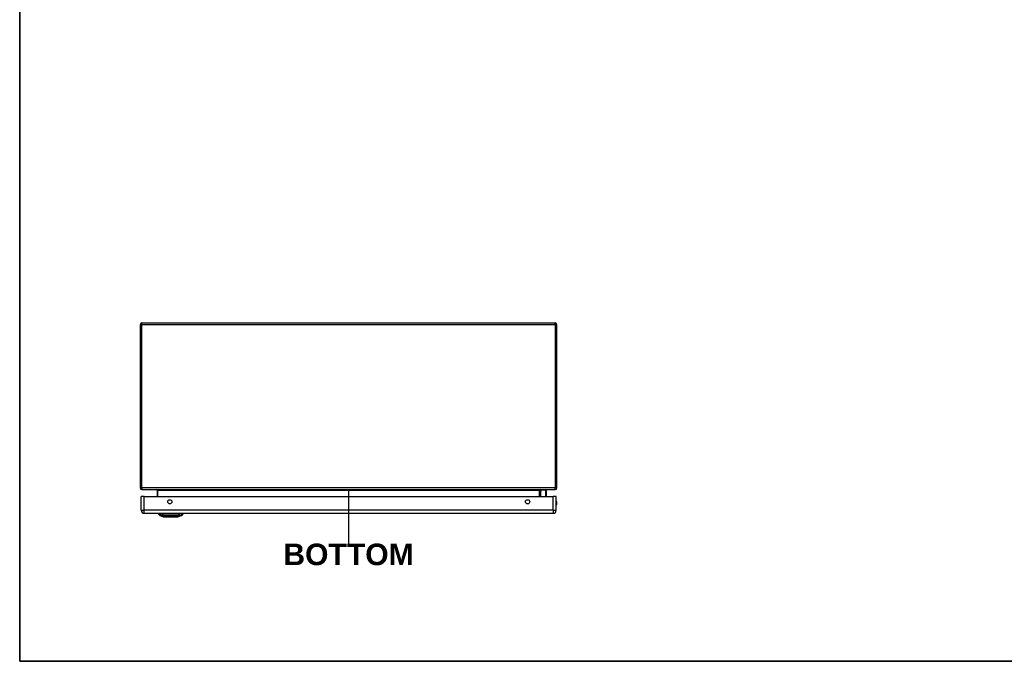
# Model space of a CAD drawing. Header units: inches. Extents: x 2 to 144, y 2 to 93.
# Tile 1 of 15: x 3 to 51, y 2 to 33. Entities that reach past the tile are written whole.
import ezdxf

# ---------------------------------------------------------------- set-up
doc = ezdxf.new("R2010")
doc.units = ezdxf.units.IN
doc.header["$LTSCALE"] = 8.616264
doc.header["$MEASUREMENT"] = 0
doc.linetypes.add('CHAIN', pattern=[0.7087, 0.4724, -0.0591, 0.1181, -0.0591])
doc.layers.get('0').update_dxf_attribs({"lineweight": 25})
for name, color, linetype, lineweight in [('Sketch Geometry(ANSI)', 7, 'Continuous', 25), ('Symbols(ANSI)', 7, 'Continuous', 25), ('Visible Edges(ANSI)', 7, 'Continuous', 25), ('Visible Tangent Edges(ANSI)', 7, 'Continuous', 25), ('Work Point(ANSI)', 7, 'Continuous', 25)]:
    doc.layers.add(name, color=color, linetype=linetype, lineweight=lineweight)
doc.styles.add('Current-ANSI', font='arial.ttf')
doc.styles.add('Dimension-ANSI', font='arialbd.ttf')

# ---------------------------------------------------------------- blocks, each defined once
blk = doc.blocks.new('BOTTOM')
at = {"layer": 'Sketch Geometry(ANSI)'}
blk.add_line((0, 0.15), (0, -0.15), dxfattribs=at)
at = {"layer": 'Symbols(ANSI)', "color": 7, "insert": (0, -0.2119), "char_height": 0.12, "attachment_point": 5, "style": 'Dimension-ANSI'}
blk.add_mtext('\\fArial|b1|i0;BOTTOM', dxfattribs=at)
blk = doc.blocks.new('Borders 1_EXM - B (Inch)')
at = {"layer": 'Sketch Geometry(ANSI)', "linetype": 'Continuous', "lineweight": 35}
for p, q in [((0.3979, 10.5665), (0.3979, 0.2545)), ((0.3979, 0.2545), (16.3979, 0.2545))]:
    blk.add_line(p, q, dxfattribs=at)
at = {"layer": 'Symbols(ANSI)', "color": 7, "style": 'Current-ANSI'}
blk.add_attdef('FILENAME_AND_PATH_001', (5.9364, 10.7181), '', height=0.09, dxfattribs=at)

msp = doc.modelspace()

# ---------------------------------------------------------------- linework, layer by layer
at = {"layer": 'Visible Edges(ANSI)'}
for p, q in [((9.2925, 18.435), (29.1265, 18.435)), ((9.2085, 18.351), (9.2085, 10.5182)), ((29.2106, 10.5182), (29.2106, 18.351)), ((9.2925, 10.4342), (29.1265, 10.4342)), ((10.0217, 10.4031), (10.0217, 10.0996)), ((28.3973, 10.0996), (28.3973, 10.4031)), ((28.4031, 10.3587), (28.4427, 10.3984)), ((28.6729, 10.4041), (28.4567, 10.4041)), ((9.2589, 9.4456), (9.2589, 10.0996)), ((9.4049, 10.0996), (9.2589, 10.0996)), ((9.4049, 10.0996), (29.0329, 10.0996)), ((28.6923, 10.1566), (28.6813, 10.0996)), ((28.6926, 10.3845), (28.6926, 10.1603)), ((29.1789, 10.0996), (29.0329, 10.0996)), ((29.1789, 9.4456), (29.1789, 10.0996)), ((9.4049, 9.2995), (29.0329, 9.2995)), ((10.0924, 9.2838), (10.1605, 9.2838)), ((10.3261, 9.1292), (10.1521, 9.1969)), ((10.2712, 9.2838), (10.1605, 9.2838)), ((10.2712, 9.2838), (11.0948, 9.2838)), ((10.2834, 9.2877), (10.2834, 9.2995)), ((10.9757, 9.124), (10.3903, 9.124)), ((11.2139, 9.1969), (11.0399, 9.1292)), ((11.0669, 9.2877), (11.0669, 9.2995)), ((11.2056, 9.2838), (11.0948, 9.2838)), ((11.2056, 9.2838), (11.2736, 9.2838))]:
    msp.add_line(p, q, dxfattribs=at)
at = {"layer": 'Visible Edges(ANSI)', "flags": 128}
msp.add_lwpolyline([(10.3279, 9.1289), (10.3283, 9.1289), (10.3296, 9.1289), (10.3317, 9.1289), (10.3347, 9.1289), (10.3385, 9.1289), (10.3432, 9.1289), (10.3486, 9.1288), (10.3549, 9.1288), (10.3619, 9.1288), (10.3697, 9.1288), (10.3783, 9.1288), (10.3877, 9.1288), (10.3978, 9.1287), (10.4085, 9.1287), (10.4199, 9.1287), (10.4319, 9.1287), (10.4445, 9.1287), (10.4577, 9.1287), (10.4714, 9.1287), (10.4856, 9.1288), (10.5003, 9.1288), (10.5155, 9.1288), (10.5312, 9.1288), (10.5472, 9.1288), (10.5635, 9.1288), (10.5801, 9.1289), (10.5969, 9.1289), (10.6139, 9.1289), (10.631, 9.1289), (10.6484, 9.1289), (10.6658, 9.1289), (10.6833, 9.1289), (10.7008, 9.1289), (10.7183, 9.1289), (10.7355, 9.1289), (10.7527, 9.1289), (10.7696, 9.1289), (10.7865, 9.1289), (10.8031, 9.1288), (10.8194, 9.1288), (10.8354, 9.1288), (10.851, 9.1288), (10.8662, 9.1288), (10.8809, 9.1288), (10.8951, 9.1287), (10.9088, 9.1287), (10.9219, 9.1287), (10.9345, 9.1287), (10.9465, 9.1287), (10.9578, 9.1287), (10.9685, 9.1287), (10.9784, 9.1288), (10.9877, 9.1288), (10.9963, 9.1288), (11.0041, 9.1288), (11.0112, 9.1288), (11.0175, 9.1288), (11.0229, 9.1289), (11.0276, 9.1289), (11.0314, 9.1289), (11.0343, 9.1289), (11.0365, 9.1289), (11.0377, 9.1289), (11.0382, 9.1289)], dxfattribs=at)
at = {"layer": 'Visible Edges(ANSI)'}
for centre in [(10.634, 9.8496), (27.8038, 9.8496)]:
    msp.add_circle(centre, 0.1015, dxfattribs=at)
for centre, radius, start, end in [((9.2925, 18.351), 0.084, 90, 180), ((29.1265, 18.351), 0.084, 0, 90), ((9.2925, 10.5182), 0.084, 180, 270), ((9.9907, 10.4031), 0.031, 0, 90), ((28.4283, 10.4031), 0.031, 90, 180), ((28.4567, 10.3845), 0.0197, 90, 135), ((28.6729, 10.3845), 0.0197, 0, 90), ((29.1265, 10.5182), 0.084, 270, 0), ((28.417, 10.3448), 0.0197, 135, 180), ((28.6729, 10.1603), 0.0197, 349.05911, 0), ((29.0259, 9.7916), 0.1875, 324.68636, 35.31364), ((9.4049, 9.4456), 0.146, 180, 270), ((10.2094, 9.3001), 0.1181, 187.9413, 240.27088), ((10.1557, 9.2061), 0.00984, 240.27088, 248.74949), ((10.2637, 9.2877), 0.0197, 348.46304, 0), ((10.3279, 9.1338), 0.00492, 248.74949, 269.79123), ((10.3903, 9.1358), 0.0118, 216.6507, 270), ((10.9757, 9.1358), 0.0118, 270, 323.3493), ((11.0382, 9.1338), 0.00492, 270.20877, 291.25051), ((11.0866, 9.2877), 0.0197, 180, 191.53696), ((11.2103, 9.2061), 0.00984, 291.25051, 299.72912), ((11.1566, 9.3001), 0.1181, 299.72912, 352.0587), ((29.0329, 9.4456), 0.146, 270, 0)]:
    msp.add_arc(centre, radius, start, end, dxfattribs=at)
at = {"layer": 'Visible Tangent Edges(ANSI)'}
for p, q in [((9.2925, 18.351), (9.2925, 18.435)), ((29.1265, 18.351), (29.1265, 18.435)), ((9.2925, 18.351), (9.2085, 18.351)), ((9.2925, 10.5182), (9.2925, 18.351)), ((29.1265, 18.351), (9.2925, 18.351)), ((29.2106, 18.351), (29.1265, 18.351)), ((29.1265, 18.351), (29.1265, 10.5182)), ((9.2925, 10.5182), (9.2085, 10.5182)), ((29.1265, 10.5182), (9.2925, 10.5182)), ((9.2925, 10.5182), (9.2925, 10.4342)), ((10.0527, 10.4031), (10.0217, 10.4031)), ((10.0527, 10.0996), (10.0527, 10.4031)), ((10.0527, 10.4031), (28.3663, 10.4031)), ((28.3663, 10.4031), (28.3973, 10.4031)), ((28.3663, 10.4031), (28.3663, 10.0996)), ((28.4567, 10.4041), (28.417, 10.3629)), ((28.6729, 10.1708), (28.6729, 10.4041)), ((29.2106, 10.5182), (29.1265, 10.5182)), ((29.1265, 10.4342), (29.1265, 10.5182)), ((9.4049, 9.4456), (9.4049, 10.0996)), ((28.417, 10.3629), (28.417, 10.0996)), ((28.6597, 10.0996), (28.6729, 10.1708)), ((29.0329, 9.4456), (29.0329, 10.0996)), ((9.2589, 9.4456), (9.4049, 9.4456)), ((29.0329, 9.4456), (9.4049, 9.4456)), ((9.4049, 9.2995), (9.4049, 9.4456)), ((10.1521, 9.1969), (10.3261, 9.1292)), ((10.2173, 9.1968), (10.2175, 9.1968)), ((10.2834, 9.2877), (11.0665, 9.2877)), ((10.2906, 9.1968), (10.291, 9.1968)), ((11.0665, 9.2995), (11.0665, 9.2877)), ((11.0665, 9.2877), (11.0669, 9.2877)), ((11.075, 9.1968), (11.0755, 9.1968)), ((11.1486, 9.1968), (11.1487, 9.1968)), ((29.0329, 9.4456), (29.0329, 9.2995)), ((29.0329, 9.4456), (29.1789, 9.4456))]:
    msp.add_line(p, q, dxfattribs=at)
at = {"layer": 'Visible Tangent Edges(ANSI)', "flags": 128}
for points in [[(10.2154, 9.1978), (10.2102, 9.1977), (10.2052, 9.1977), (10.2004, 9.1977), (10.1958, 9.1977), (10.1915, 9.1977), (10.1873, 9.1977), (10.1834, 9.1977), (10.1797, 9.1977), (10.1762, 9.1976), (10.1729, 9.1976), (10.1699, 9.1976), (10.1671, 9.1976), (10.1645, 9.1976), (10.1621, 9.1976), (10.1599, 9.1976), (10.158, 9.1976), (10.1563, 9.1976), (10.1549, 9.1976), (10.1536, 9.1975), (10.1526, 9.1975), (10.1518, 9.1975), (10.1513, 9.1975), (10.1509, 9.1975), (10.1508, 9.1975)], [(10.1521, 9.1969), (10.1522, 9.1969), (10.1526, 9.1969), (10.1532, 9.1969), (10.154, 9.1969), (10.155, 9.1969), (10.1562, 9.1969), (10.1577, 9.1969), (10.1594, 9.1969), (10.1614, 9.1969), (10.1635, 9.1969), (10.1659, 9.1969), (10.1686, 9.1969), (10.1714, 9.1969), (10.1745, 9.1969), (10.1778, 9.1969), (10.1813, 9.1969), (10.1851, 9.1969), (10.189, 9.1969), (10.1932, 9.1969), (10.1976, 9.1968), (10.2022, 9.1968), (10.207, 9.1968), (10.212, 9.1968), (10.2173, 9.1968)], [(10.2899, 9.1978), (10.2856, 9.1978), (10.2814, 9.1978), (10.2772, 9.1978), (10.2731, 9.1978), (10.2691, 9.1978), (10.2652, 9.1978), (10.2614, 9.1978), (10.2577, 9.1978), (10.2541, 9.1978), (10.2506, 9.1978), (10.2472, 9.1978), (10.2439, 9.1978), (10.2407, 9.1978), (10.2377, 9.1978), (10.2348, 9.1978), (10.232, 9.1978), (10.2294, 9.1978), (10.227, 9.1978), (10.2247, 9.1978), (10.2225, 9.1978), (10.2205, 9.1978), (10.2186, 9.1978), (10.2169, 9.1978), (10.2154, 9.1978)], [(10.2175, 9.1968), (10.219, 9.1968), (10.2207, 9.1968), (10.2226, 9.1968), (10.2246, 9.1968), (10.2267, 9.1968), (10.229, 9.1968), (10.2314, 9.1968), (10.234, 9.1968), (10.2367, 9.1968), (10.2396, 9.1968), (10.2425, 9.1968), (10.2456, 9.1968), (10.2488, 9.1968), (10.2521, 9.1968), (10.2556, 9.1968), (10.2591, 9.1968), (10.2627, 9.1968), (10.2665, 9.1968), (10.2703, 9.1968), (10.2742, 9.1968), (10.2782, 9.1968), (10.2823, 9.1968), (10.2864, 9.1968), (10.2906, 9.1968)], [(11.0762, 9.1978), (11.0445, 9.1977), (11.0125, 9.1977), (10.9802, 9.1977), (10.9476, 9.1977), (10.9148, 9.1976), (10.8819, 9.1976), (10.8488, 9.1976), (10.8155, 9.1976), (10.7822, 9.1976), (10.7489, 9.1975), (10.7156, 9.1975), (10.6823, 9.1975), (10.649, 9.1975), (10.6157, 9.1975), (10.5825, 9.1976), (10.5493, 9.1976), (10.5163, 9.1976), (10.4834, 9.1976), (10.4506, 9.1976), (10.418, 9.1977), (10.3856, 9.1977), (10.3535, 9.1977), (10.3215, 9.1977), (10.2899, 9.1978)], [(10.291, 9.1968), (10.3225, 9.1968), (10.3544, 9.1968), (10.3864, 9.1969), (10.4187, 9.1969), (10.4512, 9.1969), (10.4839, 9.1969), (10.5167, 9.1969), (10.5496, 9.1969), (10.5827, 9.1969), (10.6159, 9.1969), (10.6491, 9.1969), (10.6823, 9.1969), (10.7155, 9.1969), (10.7488, 9.1969), (10.782, 9.1969), (10.8152, 9.1969), (10.8484, 9.1969), (10.8814, 9.1969), (10.9143, 9.1969), (10.9469, 9.1969), (10.9794, 9.1969), (11.0116, 9.1968), (11.0435, 9.1968), (11.075, 9.1968)], [(10.4084, 9.1289), (10.4019, 9.1289), (10.3957, 9.1289), (10.3897, 9.1289), (10.3839, 9.129), (10.3784, 9.129), (10.3732, 9.129), (10.3682, 9.129), (10.3635, 9.129), (10.359, 9.1291), (10.3548, 9.1291), (10.3509, 9.1291), (10.3473, 9.1291), (10.344, 9.1291), (10.3409, 9.1292), (10.3381, 9.1292), (10.3356, 9.1292), (10.3334, 9.1292), (10.3314, 9.1292), (10.3298, 9.1292), (10.3285, 9.1292), (10.3274, 9.1292), (10.3267, 9.1292), (10.3263, 9.1292), (10.3261, 9.1292)], [(10.4554, 9.1289), (10.4533, 9.1289), (10.4512, 9.1289), (10.4491, 9.1289), (10.447, 9.1289), (10.445, 9.1289), (10.4429, 9.1289), (10.4409, 9.1289), (10.4388, 9.1289), (10.4368, 9.1289), (10.4348, 9.1289), (10.4328, 9.1289), (10.4309, 9.1289), (10.4289, 9.1289), (10.427, 9.1289), (10.425, 9.1289), (10.4231, 9.1289), (10.4212, 9.1289), (10.4193, 9.1289), (10.4175, 9.1289), (10.4156, 9.1289), (10.4138, 9.1289), (10.412, 9.1289), (10.4102, 9.1289), (10.4084, 9.1289)], [(10.9106, 9.1289), (10.8945, 9.1289), (10.8776, 9.129), (10.86, 9.129), (10.8418, 9.129), (10.8231, 9.1291), (10.804, 9.1291), (10.7844, 9.1292), (10.7646, 9.1292), (10.7445, 9.1292), (10.7242, 9.1292), (10.7037, 9.1292), (10.6831, 9.1292), (10.6624, 9.1292), (10.6419, 9.1292), (10.6215, 9.1292), (10.6013, 9.1292), (10.5814, 9.1292), (10.5619, 9.1291), (10.5427, 9.1291), (10.524, 9.129), (10.5059, 9.129), (10.4884, 9.129), (10.4715, 9.1289), (10.4554, 9.1289)], [(10.9577, 9.1289), (10.9559, 9.1289), (10.9541, 9.1289), (10.9523, 9.1289), (10.9504, 9.1289), (10.9486, 9.1289), (10.9467, 9.1289), (10.9448, 9.1289), (10.943, 9.1289), (10.941, 9.1289), (10.9391, 9.1289), (10.9372, 9.1289), (10.9352, 9.1289), (10.9333, 9.1289), (10.9313, 9.1289), (10.9293, 9.1289), (10.9273, 9.1289), (10.9252, 9.1289), (10.9232, 9.1289), (10.9211, 9.1289), (10.919, 9.1289), (10.917, 9.1289), (10.9149, 9.1289), (10.9127, 9.1289), (10.9106, 9.1289)], [(11.0399, 9.1292), (11.0398, 9.1292), (11.0393, 9.1292), (11.0386, 9.1292), (11.0376, 9.1292), (11.0362, 9.1292), (11.0346, 9.1292), (11.0327, 9.1292), (11.0304, 9.1292), (11.0279, 9.1292), (11.0251, 9.1292), (11.022, 9.1291), (11.0186, 9.1291), (11.015, 9.1291), (11.011, 9.1291), (11.0068, 9.1291), (11.0024, 9.129), (10.9977, 9.129), (10.9927, 9.129), (10.9875, 9.129), (10.982, 9.129), (10.9763, 9.1289), (10.9703, 9.1289), (10.9641, 9.1289), (10.9577, 9.1289)], [(11.0755, 9.1968), (11.0797, 9.1968), (11.0838, 9.1968), (11.0878, 9.1968), (11.0918, 9.1968), (11.0957, 9.1968), (11.0996, 9.1968), (11.1033, 9.1968), (11.1069, 9.1968), (11.1105, 9.1968), (11.1139, 9.1968), (11.1172, 9.1968), (11.1204, 9.1968), (11.1235, 9.1968), (11.1265, 9.1968), (11.1293, 9.1968), (11.132, 9.1968), (11.1346, 9.1968), (11.137, 9.1968), (11.1393, 9.1968), (11.1415, 9.1968), (11.1435, 9.1968), (11.1453, 9.1968), (11.147, 9.1968), (11.1486, 9.1968)], [(11.1506, 9.1978), (11.1491, 9.1978), (11.1474, 9.1978), (11.1456, 9.1978), (11.1436, 9.1978), (11.1414, 9.1978), (11.1391, 9.1978), (11.1366, 9.1978), (11.134, 9.1978), (11.1312, 9.1978), (11.1283, 9.1978), (11.1253, 9.1978), (11.1222, 9.1978), (11.1189, 9.1978), (11.1155, 9.1978), (11.112, 9.1978), (11.1084, 9.1978), (11.1046, 9.1978), (11.1008, 9.1978), (11.0969, 9.1978), (11.0929, 9.1978), (11.0888, 9.1978), (11.0847, 9.1978), (11.0804, 9.1978), (11.0762, 9.1978)], [(11.1487, 9.1968), (11.154, 9.1968), (11.159, 9.1968), (11.1639, 9.1968), (11.1685, 9.1968), (11.1729, 9.1969), (11.1771, 9.1969), (11.181, 9.1969), (11.1847, 9.1969), (11.1883, 9.1969), (11.1915, 9.1969), (11.1946, 9.1969), (11.1975, 9.1969), (11.2001, 9.1969), (11.2025, 9.1969), (11.2046, 9.1969), (11.2066, 9.1969), (11.2083, 9.1969), (11.2098, 9.1969), (11.211, 9.1969), (11.2121, 9.1969), (11.2129, 9.1969), (11.2134, 9.1969), (11.2138, 9.1969), (11.2139, 9.1969)], [(11.2152, 9.1975), (11.2151, 9.1975), (11.2148, 9.1975), (11.2142, 9.1975), (11.2134, 9.1975), (11.2124, 9.1975), (11.2112, 9.1976), (11.2097, 9.1976), (11.208, 9.1976), (11.2061, 9.1976), (11.2039, 9.1976), (11.2016, 9.1976), (11.199, 9.1976), (11.1962, 9.1976), (11.1931, 9.1976), (11.1899, 9.1976), (11.1864, 9.1977), (11.1827, 9.1977), (11.1788, 9.1977), (11.1746, 9.1977), (11.1703, 9.1977), (11.1657, 9.1977), (11.1609, 9.1977), (11.1559, 9.1977), (11.1506, 9.1978)]]:
    msp.add_lwpolyline(points, dxfattribs=at)
at = {"layer": 'Visible Tangent Edges(ANSI)'}
for centre, radius, start, end in [((29.0259, 9.7916), 0.1678, 335.74392, 24.25608), ((10.3279, 9.1338), 0.00492, 248.74949, 269.79123)]:
    msp.add_arc(centre, radius, start, end, dxfattribs=at)
for centre, major_axis, ratio, start_param, end_param in [((9.9907, 10.4031), (0.062, 0), 0.5, 0, 1.5707963), ((28.4283, 10.4031), (-0.062, 0), 0.5, 4.712389, 6.2831853), ((28.417, 10.3448), (-0.0197, 0), 0.9174503, 4.712389, 6.2831853), ((28.417, 10.3448), (-0.0139, 0.0139), 0.8524616, 5.4183104, 6.2831853), ((28.6729, 10.1603), (0.0197, 0), 0.5334331, 0, 1.5707963), ((28.6729, 10.1603), (0.0193, -0.0037), 0.5264422, 0, 1.6722137), ((10.2712, 9.3001), (0, -0.1181), 0.9468057, 4.8509908, 5.7603476), ((10.2201, 9.2063), (0.00009, -0.00984), 0.9484053, 5.7517006, 5.9923469), ((10.3089, 9.3001), (0, -0.1181), 0.3218057, 4.8509908, 5.7603476), ((10.2915, 9.2063), (-0.00003, -0.00984), 0.3170474, 5.761322, 6.0019683), ((10.3903, 9.1358), (0, -0.0118), 0.9718197, 5.3521246, 6.2831853), ((10.9757, 9.1358), (0, -0.0118), 0.9718197, 0, 0.9310607), ((11.0854, 9.2877), (0, -0.0197), 0.9595513, 4.712389, 4.9137469), ((11.0746, 9.2063), (0.00003, -0.00984), 0.3170474, 0.281217, 0.5218633), ((11.0572, 9.3001), (0, -0.1181), 0.3218057, 0.5228377, 1.4321946), ((11.146, 9.2063), (-0.00009, -0.00984), 0.9484053, 0.2908385, 0.5314847), ((11.0948, 9.3001), (0, -0.1181), 0.9468057, 0.5228377, 1.4321946)]:
    msp.add_ellipse(centre, major_axis=major_axis, ratio=ratio, start_param=start_param, end_param=end_param, dxfattribs=at)
at = {"layer": 'Work Point(ANSI)', "linetype": 'CHAIN', "ltscale": 0.000455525}
for p, q in [((19.2138, 10.4342), (19.2052, 10.4342)), ((19.2095, 10.4385), (19.2095, 10.4298))]:
    msp.add_line(p, q, dxfattribs=at)

# ---------------------------------------------------------------- block references
at = {"xscale": 8.6162636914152, "yscale": 8.6162636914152, "zscale": 8.6162636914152}
for name, p in [('Borders 1_EXM - B (Inch)', (0, 0)), ('BOTTOM', (19.2095, 9.1451))]:
    msp.add_blockref(name, p, dxfattribs=at)

doc.saveas('drawing.dxf')
